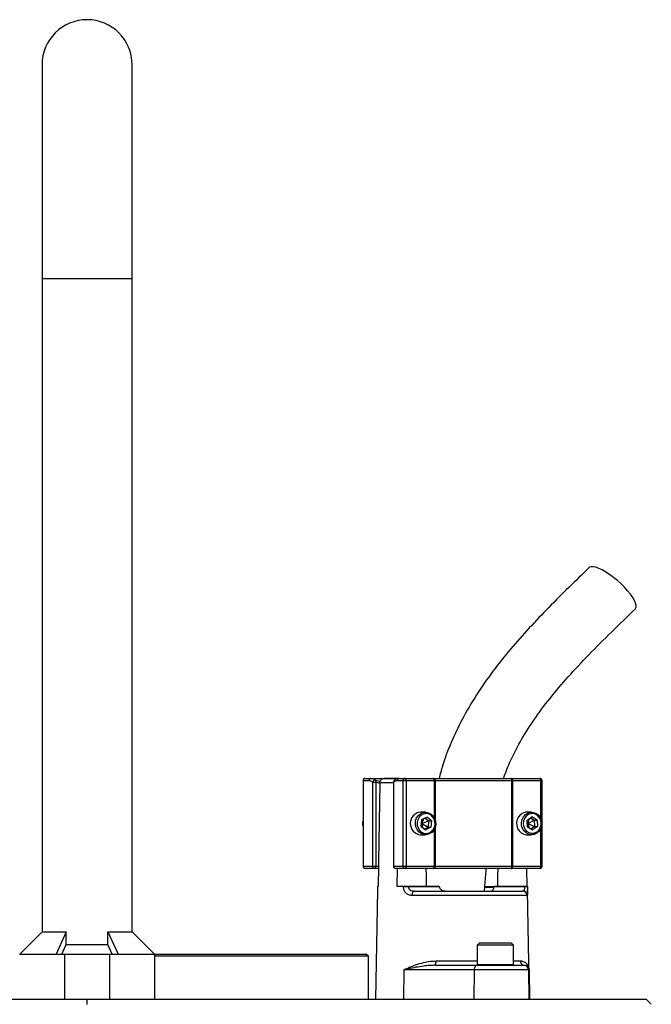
# Model space of a CAD drawing. Header units: millimetres. Extents: x 1138 to 2671, y 634 to 3411.
# Tile 6 of 6: x 1751 to 2031, y 2974 to 3411. Entities that reach past the tile are written whole.
import ezdxf

# ---------------------------------------------------------------- set-up
doc = ezdxf.new("R2010")
doc.units = ezdxf.units.MM

msp = doc.modelspace()

# ---------------------------------------------------------------- linework, layer by layer
at = {"color": 7, "linetype": 'Continuous', "lineweight": 25}
for p, q in [((1760.79, 3391.45), (1760.79, 3296.45)), ((1800.79, 3296.45), (1800.79, 3391.45)), ((1760.79, 3296.45), (1760.79, 3006.35)), ((1800.79, 3006.35), (1800.79, 3296.45)), ((1904.39, 3074.45), (1906.94, 3074.45)), ((1906.94, 3074.45), (1919.58, 3074.45)), ((1919.37, 3074.44), (1912.79, 3074.44)), ((1919.58, 3074.45), (1922.14, 3074.45)), ((1922.14, 3074.45), (1934.68, 3074.45)), ((1934.68, 3074.45), (1935.28, 3074.45)), ((1935.28, 3074.45), (1968.89, 3074.45)), ((1968.89, 3074.45), (1969.41, 3074.45)), ((1969.41, 3074.45), (1981.95, 3074.45)), ((1903.39, 3073.45), (1903.39, 3035.45)), ((1903.48, 3073.45), (1903.48, 3035.45)), ((1906.04, 3073.45), (1903.48, 3073.45)), ((1907.71, 3035.45), (1907.71, 3072.74)), ((1907.71, 3072.74), (1909.03, 3072.74)), ((1910.88, 3072.27), (1909.03, 3072.74)), ((1909.03, 3072.74), (1909.03, 3035.45)), ((1910.88, 3072.48), (1910.88, 3072.27)), ((1916.91, 3072.74), (1916.91, 3035.45)), ((1917, 3072.74), (1917, 3035.45)), ((1921.23, 3073.45), (1918.67, 3073.45)), ((1922.56, 3073.45), (1921.23, 3073.45)), ((1921.23, 3035.45), (1921.23, 3073.45)), ((1922.56, 3073.45), (1922.56, 3035.45)), ((1935.1, 3073.45), (1922.56, 3073.45)), ((1935.4, 3073.45), (1935.1, 3073.45)), ((1969.57, 3073.45), (1935.4, 3073.45)), ((1969.57, 3035.45), (1969.57, 3073.45)), ((1969.83, 3073.45), (1969.57, 3073.45)), ((1969.83, 3073.45), (1969.83, 3035.45)), ((1982.37, 3073.45), (1969.83, 3073.45)), ((1982.95, 3035.45), (1982.95, 3073.45)), ((1931.18, 3059.45), (1929.01, 3059.45)), ((1929.32, 3056.14), (1931.71, 3057.32)), ((1930.92, 3056.93), (1932.56, 3055.63)), ((1933.83, 3055.63), (1931.71, 3057.32)), ((1978.31, 3059.45), (1976.14, 3059.45)), ((1976.25, 3055.79), (1978.46, 3057.33)), ((1977.89, 3056.93), (1979.51, 3055.99)), ((1980.78, 3055.99), (1978.46, 3057.33)), ((1929.32, 3056.14), (1929.05, 3053.27)), ((1929.05, 3053.27), (1931.17, 3051.57)), ((1929.13, 3054.16), (1929.56, 3054.45)), ((1929.2, 3054.85), (1929.56, 3054.45)), ((1930.21, 3056.58), (1929.56, 3054.45)), ((1929.56, 3054.45), (1932.56, 3055.63)), ((1929.56, 3054.45), (1929.77, 3052.69)), ((1929.56, 3054.45), (1932.29, 3052.76)), ((1932.29, 3052.76), (1930.69, 3051.96)), ((1933.56, 3052.76), (1931.17, 3051.57)), ((1932.56, 3055.63), (1932.29, 3052.76)), ((1932.29, 3052.76), (1933.56, 3052.76)), ((1932.56, 3055.63), (1933.83, 3055.63)), ((1933.83, 3055.63), (1933.56, 3052.76)), ((1976.25, 3055.79), (1976.35, 3052.9)), ((1976.29, 3054.76), (1976.69, 3054.45)), ((1976.31, 3054.08), (1976.69, 3054.45)), ((1976.35, 3052.9), (1978.67, 3051.56)), ((1977.02, 3056.32), (1976.69, 3054.45)), ((1976.69, 3054.45), (1979.51, 3055.99)), ((1976.69, 3054.45), (1977.19, 3052.42)), ((1976.69, 3054.45), (1979.61, 3053.1)), ((1979.61, 3053.1), (1977.98, 3051.96)), ((1980.88, 3053.1), (1978.67, 3051.56)), ((1979.51, 3055.99), (1980.78, 3055.99)), ((1979.51, 3055.99), (1979.61, 3053.1)), ((1979.61, 3053.1), (1980.88, 3053.1)), ((1980.78, 3055.99), (1980.88, 3053.1)), ((1929.01, 3049.45), (1931.18, 3049.45)), ((1976.14, 3049.45), (1978.31, 3049.45)), ((1903.48, 3035.45), (1907.71, 3035.45)), ((1907.71, 3035.45), (1909.03, 3035.45)), ((1909.03, 3035.45), (1910.27, 3035.45)), ((1910.27, 3035.45), (1910.12, 3026.45)), ((1917, 3035.45), (1921.23, 3035.45)), ((1921.23, 3035.45), (1922.56, 3035.45)), ((1922.56, 3035.45), (1935.1, 3035.45)), ((1935.1, 3035.45), (1935.4, 3035.45)), ((1935.4, 3035.45), (1969.57, 3035.45)), ((1969.57, 3035.45), (1969.83, 3035.45)), ((1969.83, 3035.45), (1982.37, 3035.45)), ((1908.61, 3034.45), (1904.39, 3034.45)), ((1910.25, 3034.45), (1908.61, 3034.45)), ((1922.14, 3034.45), (1917.91, 3034.45)), ((1918.57, 3026.45), (1918.7, 3034.45)), ((1934.68, 3034.45), (1922.14, 3034.45)), ((1935.28, 3034.45), (1934.68, 3034.45)), ((1968.89, 3034.45), (1935.28, 3034.45)), ((1969.41, 3034.45), (1968.89, 3034.45)), ((1981.95, 3034.45), (1969.41, 3034.45)), ((1976.09, 3034.45), (1976.22, 3026.45)), ((1909.83, 3026.45), (1909.83, 3026.41)), ((1910.12, 3026.45), (1909.83, 3026.45)), ((1921.38, 3026.45), (1918.57, 3026.45)), ((1921.38, 3026.41), (1921.38, 3026.45)), ((1923.53, 3026.45), (1923.53, 3026.41)), ((1937.24, 3026.45), (1923.53, 3026.45)), ((1923.53, 3026.41), (1937.24, 3026.41)), ((1937.24, 3026.45), (1937.24, 3026.41)), ((1961.64, 3026.41), (1961.64, 3026.45)), ((1975.35, 3026.45), (1961.64, 3026.45)), ((1961.64, 3026.41), (1975.35, 3026.41)), ((1975.35, 3026.41), (1975.35, 3026.45)), ((1976.5, 3026.41), (1976.5, 3026.45)), ((1909.8, 3024.8), (1908.96, 2976.45)), ((1976.3, 3022.48), (1925.18, 3022.48)), ((1926.26, 3024.45), (1974.31, 3024.45)), ((1948.19, 3024.57), (1948.19, 3024.45)), ((1950.82, 3024.45), (1950.82, 3024.57)), ((1952.15, 3024.57), (1952.15, 3024.45)), ((1953.67, 3024.57), (1953.67, 3024.45)), ((1955.98, 3024.45), (1955.98, 3024.57)), ((1961.59, 3026.08), (1957.62, 3026.08)), ((1977.38, 2976.45), (1976.54, 3024.8)), ((1760.79, 3006.35), (1750.89, 2996.45)), ((1760.79, 3006.35), (1771.55, 3006.35)), ((1771.55, 3006.35), (1766.98, 2996.45)), ((1771.55, 3000.69), (1771.55, 3006.35)), ((1790.02, 3000.69), (1790.02, 3006.35)), ((1790.02, 3006.35), (1794.6, 2996.45)), ((1790.02, 3006.35), (1800.79, 3006.35)), ((1810.69, 2996.45), (1800.79, 3006.35)), ((1769.6, 2996.45), (1771.55, 3000.69)), ((1771.55, 3000.69), (1790.02, 3000.69)), ((1791.98, 2996.45), (1790.02, 3000.69)), ((1955.19, 3001.45), (1954.19, 3000.45)), ((1954.19, 3000.45), (1954.19, 2991.85)), ((1965.57, 3000.45), (1954.19, 3000.45)), ((1955.19, 3001.45), (1965.15, 3001.45)), ((1965.15, 3001.45), (1969.19, 3001.45)), ((1970.19, 3000.45), (1965.57, 3000.45)), ((1970.19, 3000.45), (1969.19, 3001.45)), ((1970.19, 2991.85), (1970.19, 3000.45)), ((1750.79, 2996.45), (1770.79, 2996.45)), ((1770.79, 2996.45), (1770.79, 2976.45)), ((1770.79, 2996.45), (1790.79, 2996.45)), ((1790.79, 2996.45), (1790.79, 2976.45)), ((1790.79, 2996.45), (1810.79, 2996.45)), ((1810.69, 2996.45), (1904.79, 2996.45)), ((1810.79, 2996.45), (1810.79, 2976.45)), ((1905.79, 2995.45), (1904.79, 2996.45)), ((1905.79, 2995.45), (1810.79, 2995.45)), ((1905.79, 2976.45), (1905.79, 2995.45)), ((1935.35, 2991.45), (1954.08, 2991.45)), ((1954.08, 2991.45), (1974.89, 2991.45)), ((1974.89, 2991.45), (1975.05, 2991.45)), ((1921.49, 2989.48), (1921.35, 2976.45)), ((1952.81, 2989.48), (1921.49, 2989.48)), ((1952.81, 2989.48), (1952.66, 2976.45)), ((1976.89, 2989.48), (1952.81, 2989.48)), ((1976.89, 2989.48), (1977.12, 2976.45)), ((1977.15, 2989.48), (1976.89, 2989.48)), ((1977.15, 2989.48), (1977.38, 2976.45)), ((1532.37, 2976.45), (1760.35, 2976.45)), ((1760.35, 2976.45), (1770.79, 2976.45)), ((1770.79, 2976.45), (1790.79, 2976.45)), ((1780.79, 2973.99), (1780.79, 2976.45)), ((1790.79, 2976.45), (1801.23, 2976.45)), ((1801.23, 2976.45), (2029.21, 2976.45)), ((2031.5, 2974.16), (2029.21, 2976.45))]:
    msp.add_line(p, q, dxfattribs=at)
at = {"color": 1, "linetype": 'Continuous', "lineweight": 25}
for p, q in [((1760.79, 3296.45), (1800.79, 3296.45)), ((1903.48, 3073.45), (1903.39, 3073.45)), ((1908.92, 3073.67), (1911, 3073.06)), ((1916.91, 3072.48), (1910.88, 3072.48)), ((1916.91, 3072.74), (1917, 3072.74)), ((1935.1, 3056.96), (1935.1, 3073.45)), ((1935.4, 3073.45), (1935.4, 3056.28)), ((1982.37, 3056.66), (1982.37, 3073.45)), ((1982.95, 3073.45), (1982.37, 3073.45)), ((1935.4, 3052.62), (1935.4, 3035.45)), ((1935.1, 3035.45), (1935.1, 3051.94)), ((1982.37, 3035.45), (1982.37, 3052.23)), ((1903.39, 3035.45), (1903.48, 3035.45)), ((1916.91, 3035.45), (1917, 3035.45)), ((1982.37, 3035.45), (1982.95, 3035.45)), ((1957.57, 3026.41), (1961.79, 3026.41)), ((1935.79, 2993.41), (1954.19, 2993.41)), ((1954.19, 2991.85), (1965.57, 2991.85)), ((1965.57, 2991.85), (1970.19, 2991.85)), ((1970.19, 2993.41), (1973.27, 2993.41))]:
    msp.add_line(p, q, dxfattribs=at)
at = {"color": 7, "linetype": 'Continuous', "lineweight": 25, "flags": 128}
for points in [[(2024.41, 3149.82), (2024.47, 3149.88), (2024.76, 3150.49), (2024.78, 3151.31), (2024.53, 3152.33), (2024.01, 3153.52), (2023.23, 3154.86), (2022.21, 3156.3), (2020.99, 3157.81), (2019.59, 3159.34), (2018.04, 3160.87), (2016.4, 3162.35), (2014.7, 3163.74), (2012.98, 3165.01), (2011.3, 3166.12), (2009.68, 3167.05), (2008.19, 3167.76), (2006.84, 3168.25), (2005.69, 3168.5), (2004.75, 3168.5), (2004.06, 3168.25), (2003.87, 3168.1)], [(1922.56, 3073.45), (1922.55, 3073.64), (1922.53, 3073.83), (1922.49, 3074), (1922.43, 3074.15), (1922.37, 3074.28), (1922.3, 3074.37), (1922.22, 3074.43), (1922.14, 3074.45)], [(1935.1, 3073.45), (1935.1, 3073.64), (1935.07, 3073.83), (1935.03, 3074), (1934.98, 3074.15), (1934.92, 3074.28), (1934.84, 3074.37), (1934.76, 3074.43), (1934.68, 3074.45)], [(1969.83, 3073.45), (1969.82, 3073.64), (1969.8, 3073.83), (1969.76, 3074), (1969.71, 3074.15), (1969.64, 3074.28), (1969.57, 3074.37), (1969.49, 3074.43), (1969.41, 3074.45)], [(1982.37, 3073.45), (1982.37, 3073.64), (1982.34, 3073.83), (1982.3, 3074), (1982.25, 3074.15), (1982.19, 3074.28), (1982.11, 3074.37), (1982.03, 3074.43), (1981.95, 3074.45)], [(1910.88, 3072.27), (1910.31, 3038.06), (1910.27, 3035.45)], [(1935.69, 3053.94), (1935.4, 3052.61), (1934.8, 3051.43), (1933.92, 3050.46), (1932.85, 3049.8), (1931.65, 3049.47), (1930.42, 3049.52), (1929.24, 3049.93), (1928.21, 3050.68), (1927.4, 3051.7), (1926.87, 3052.93), (1926.66, 3054.27), (1926.78, 3055.63), (1927.23, 3056.9), (1927.98, 3057.98), (1928.96, 3058.8), (1930.11, 3059.3), (1931.34, 3059.44), (1932.55, 3059.21), (1933.67, 3058.63), (1934.6, 3057.73), (1935.28, 3056.59), (1935.65, 3055.3), (1935.69, 3053.94)], [(1935.41, 3054), (1935.36, 3055.25), (1935, 3056.44), (1934.34, 3057.46), (1933.46, 3058.24), (1932.41, 3058.71), (1931.28, 3058.84), (1930.16, 3058.61), (1929.15, 3058.05), (1928.32, 3057.19), (1927.75, 3056.11), (1927.47, 3054.89), (1927.52, 3053.64), (1927.88, 3052.46), (1928.53, 3051.43), (1929.42, 3050.65), (1930.47, 3050.18), (1931.6, 3050.05), (1932.72, 3050.28), (1933.73, 3050.84), (1934.56, 3051.7), (1935.13, 3052.78), (1935.41, 3054)], [(1976.14, 3059.45), (1975.65, 3059.42), (1974.45, 3059.09), (1973.38, 3058.41), (1972.51, 3057.45), (1971.91, 3056.26), (1971.63, 3054.93), (1971.67, 3053.57), (1972.05, 3052.27), (1972.74, 3051.14), (1973.67, 3050.25), (1974.79, 3049.67), (1976.01, 3049.45), (1976.14, 3049.45)], [(1982.84, 3054.64), (1982.72, 3053.29), (1982.27, 3052.02), (1981.53, 3050.93), (1980.56, 3050.1), (1979.41, 3049.59), (1978.18, 3049.45), (1976.97, 3049.67), (1975.85, 3050.25), (1974.91, 3051.14), (1974.23, 3052.27), (1973.85, 3053.57), (1973.8, 3054.93), (1974.09, 3056.26), (1974.69, 3057.45), (1975.56, 3058.41), (1976.63, 3059.09), (1977.83, 3059.42), (1979.06, 3059.38), (1980.24, 3058.97), (1981.27, 3058.23), (1982.09, 3057.21), (1982.62, 3055.98), (1982.84, 3054.64)], [(1982.55, 3054.62), (1982.35, 3055.85), (1981.83, 3056.97), (1981.06, 3057.88), (1980.08, 3058.52), (1978.98, 3058.82), (1977.84, 3058.77), (1976.77, 3058.37), (1975.84, 3057.65), (1975.13, 3056.68), (1974.7, 3055.52), (1974.58, 3054.27), (1974.79, 3053.04), (1975.3, 3051.92), (1976.08, 3051.01), (1977.05, 3050.37), (1978.16, 3050.07), (1979.29, 3050.12), (1980.37, 3050.52), (1981.3, 3051.24), (1982, 3052.22), (1982.43, 3053.37), (1982.55, 3054.62)], [(1908.61, 3034.45), (1908.69, 3034.47), (1908.77, 3034.52), (1908.85, 3034.61), (1908.91, 3034.74), (1908.96, 3034.89), (1909, 3035.06), (1909.03, 3035.25), (1909.03, 3035.45)], [(1922.14, 3034.45), (1922.22, 3034.47), (1922.3, 3034.52), (1922.37, 3034.61), (1922.43, 3034.74), (1922.49, 3034.89), (1922.53, 3035.06), (1922.55, 3035.25), (1922.56, 3035.45)], [(1934.68, 3034.45), (1934.76, 3034.47), (1934.84, 3034.52), (1934.92, 3034.61), (1934.98, 3034.74), (1935.03, 3034.89), (1935.07, 3035.06), (1935.1, 3035.25), (1935.1, 3035.45)], [(1969.41, 3034.45), (1969.49, 3034.47), (1969.57, 3034.52), (1969.64, 3034.61), (1969.71, 3034.74), (1969.76, 3034.89), (1969.8, 3035.06), (1969.82, 3035.25), (1969.83, 3035.45)], [(1981.95, 3034.45), (1982.03, 3034.47), (1982.11, 3034.52), (1982.19, 3034.61), (1982.25, 3034.74), (1982.3, 3034.89), (1982.34, 3035.06), (1982.37, 3035.25), (1982.37, 3035.45)], [(1931.66, 3026.45), (1931.57, 3031.21), (1931.52, 3034.45)], [(1963.28, 3034.45), (1963.22, 3031.21), (1963.13, 3026.45)], [(1926.26, 3024.45), (1926.05, 3024.41), (1925.85, 3024.3), (1925.66, 3024.12), (1925.5, 3023.87), (1925.37, 3023.58), (1925.27, 3023.24), (1925.2, 3022.87), (1925.18, 3022.48)], [(1954.08, 2991.45), (1953.84, 2991.41), (1953.6, 2991.3), (1953.38, 2991.12), (1953.19, 2990.87), (1953.03, 2990.58), (1952.91, 2990.24), (1952.84, 2989.87), (1952.81, 2989.48)]]:
    msp.add_lwpolyline(points, dxfattribs=at)
at = {"color": 7, "linetype": 'Continuous', "lineweight": 25}
for centre, radius, start, end in [((1780.79, 3391.45), 20, 0, 180), ((1904.39, 3073.45), 1, 90, 180), ((1904.44, 3073.49), 0.957, 92.9513, 182.6718), ((1906.99, 3073.49), 0.957, 92.9511, 182.6716), ((1919.63, 3073.49), 0.957, 92.9515, 182.6721), ((1922.19, 3073.49), 0.957, 92.9515, 182.6721), ((1933.31, 3073.69), 2.1, 353.2837, 21.005), ((1968.69, 3073.58), 0.888, 351.2833, 77.1088), ((1981.95, 3073.45), 1, 0, 90), ((1908.78, 3072.59), 1.09, 82.4578, 171.7534), ((1907.93, 3073.08), 1.16, 343.1229, 30.4576), ((1917.91, 3072.74), 1, 130.9851, 180), ((1929.4, 3054.45), 5.02, 94.4396, 265.5604), ((1906.48, 3054.45), 3.29, 160.5645, 199.4355), ((1904.39, 3035.45), 1, 180, 270), ((1904.44, 3035.4), 0.956, 177.3202, 267.0567), ((1908.66, 3035.4), 0.956, 177.3199, 267.0565), ((1917.91, 3035.45), 1, 180, 270), ((1917.96, 3035.4), 0.956, 177.3204, 267.0569), ((1922.19, 3035.4), 0.956, 177.3199, 267.0565), ((1933.31, 3035.2), 2.1, 338.9903, 6.721), ((1968.69, 3035.31), 0.888, 282.8827, 8.7253), ((1981.95, 3035.45), 1, 270, 0), ((1922.45, 2941.49), 84.93, 89.274, 90.726), ((1975.93, 3006.51), 19.91, 88.3383, 91.6617), ((1974.31, 3022.45), 1.99, 0.7566, 89.7563), ((1933.22, 2992.95), 2.61, 324.8532, 10.1661), ((1954.59, 2991.85), 0.4, 180, 270), ((1969.79, 2991.85), 0.4, 270, 0), ((1975.16, 2993.34), 1.89, 177.7074, 266.4722), ((1974.89, 2989.45), 2, 1.0009, 89.9926)]:
    msp.add_arc(centre, radius, start, end, dxfattribs=at)
at = {"color": 1, "linetype": 'Continuous', "lineweight": 25}
msp.add_arc((1917.81, 3072.9), 0.818, 133.6468, 190.762, dxfattribs=at)
at = {"color": 7, "linetype": 'Continuous', "lineweight": 25}
for points, knots in [([(2003.87, 3168.1), (2000.84, 3165.16), (1994.8, 3159.3), (1985.89, 3150.42), (1977.23, 3141.36), (1968.89, 3131.99), (1961, 3122.14), (1953.74, 3111.72), (1947.53, 3101.15), (1942.49, 3090.58), (1939.09, 3081.81), (1937.66, 3076.33), (1937.16, 3074.45)], [0, 0, 0, 0, 0.1105599, 0.2199284, 0.3286815, 0.4372763, 0.5458158, 0.6545727, 0.7635891, 0.8581814, 0.9512749, 1, 1, 1, 1]), ([(1965.81, 3074.44), (1966.68, 3076.78), (1968.79, 3082.45), (1973.31, 3091.11), (1979.3, 3100.62), (1986.46, 3110.18), (1994.69, 3119.84), (2003.88, 3129.64), (2013.89, 3139.65), (2020.85, 3146.37), (2024.41, 3149.82)], [0, 0, 0, 0, 0.07527, 0.1829259, 0.2980246, 0.4214598, 0.5536367, 0.6944848, 0.8435413, 1, 1, 1, 1]), ([(1906.94, 3074.45), (1907.25, 3074.42), (1907.93, 3074.36), (1908.57, 3073.91), (1908.92, 3073.67)], [0, 0, 0, 0, 0.45812, 1, 1, 1, 1]), ([(1910.88, 3072.48), (1910.89, 3072.56), (1910.9, 3072.86), (1911.06, 3073.36), (1911.43, 3073.9), (1911.95, 3074.28), (1912.45, 3074.44), (1912.75, 3074.44), (1912.83, 3074.44)], [0, 0, 0, 0, 0.0764085, 0.2795213, 0.4823621, 0.6908036, 0.9096243, 1, 1, 1, 1]), ([(1919.57, 3074.44), (1919.53, 3074.44), (1919.16, 3074.47), (1918.48, 3074.27), (1917.75, 3073.93), (1917.38, 3073.58), (1917.27, 3073.47)], [0, 0, 0, 0, 0.050093, 0.437974, 0.830723, 1, 1, 1, 1]), ([(1907.71, 3072.74), (1907.68, 3072.77), (1907.15, 3073.22), (1906.58, 3073.34), (1906.04, 3073.45)], [0, 0, 0, 0, 0.043994, 1, 1, 1, 1]), ([(1918.67, 3073.45), (1918.39, 3073.42), (1917.82, 3073.36), (1917.28, 3072.95), (1917, 3072.74)], [0, 0, 0, 0, 0.492241, 1, 1, 1, 1]), ([(1957.37, 3024.45), (1957.44, 3025.29), (1957.68, 3028.48), (1957.94, 3031.83), (1958.19, 3034.33), (1958.2, 3034.49)], [0, 0, 0, 0, 0.252849, 0.951019, 1, 1, 1, 1]), ([(1909.83, 3026.41), (1909.83, 3025.98), (1909.81, 3025.4), (1909.81, 3024.93), (1909.8, 3024.8)], [0, 0, 0, 0, 0.733149, 1, 1, 1, 1]), ([(1921.38, 3026.45), (1921.56, 3026.45), (1921.93, 3026.45), (1922.61, 3026.45), (1923.16, 3026.45), (1923.45, 3026.45), (1923.53, 3026.45)], [0, 0, 0, 0, 0.293559, 0.587119, 0.88065, 1, 1, 1, 1]), ([(1925.18, 3022.48), (1924.68, 3022.53), (1923.67, 3022.63), (1922.44, 3023.46), (1921.65, 3024.66), (1921.39, 3025.71), (1921.38, 3026.28), (1921.38, 3026.41)], [0, 0, 0, 0, 0.2643492, 0.5266175, 0.750392, 0.944236, 1, 1, 1, 1]), ([(1923.53, 3026.41), (1923.53, 3026.35), (1923.54, 3026.09), (1923.63, 3025.81), (1923.83, 3025.42), (1924.03, 3025.19), (1924.5, 3024.82), (1925.19, 3024.51), (1925.89, 3024.47), (1926.26, 3024.45)], [0, 0, 0, 0, 0.049479, 0.202294, 0.223857, 0.401946, 0.436546, 0.706723, 1, 1, 1, 1]), ([(1937.24, 3026.41), (1937.25, 3026.32), (1937.27, 3026.2), (1937.33, 3026.1), (1937.34, 3026.08)], [0, 0, 0, 0, 0.797528, 1, 1, 1, 1]), ([(1961.57, 3026.08), (1961.58, 3026.1), (1961.62, 3026.2), (1961.63, 3026.32), (1961.64, 3026.41)], [0, 0, 0, 0, 0.202562, 1, 1, 1, 1]), ([(1974.31, 3024.45), (1974.46, 3024.46), (1974.73, 3024.5), (1975.03, 3024.78), (1975.23, 3025.21), (1975.33, 3025.74), (1975.35, 3026.16), (1975.35, 3026.37), (1975.35, 3026.41)], [0, 0, 0, 0, 0.25716, 0.4788, 0.667578, 0.837556, 0.969714, 1, 1, 1, 1]), ([(1975.35, 3026.45), (1975.54, 3026.45), (1975.93, 3026.45), (1976.33, 3026.45), (1976.49, 3026.45), (1976.5, 3026.45), (1976.5, 3026.45)], [0, 0, 0, 0, 0.293538, 0.587113, 0.880632, 1, 1, 1, 1]), ([(1976.5, 3026.41), (1976.51, 3025.98), (1976.53, 3025.4), (1976.53, 3024.93), (1976.53, 3024.8)], [0, 0, 0, 0, 0.733149, 1, 1, 1, 1]), ([(1937.34, 3026.08), (1937.35, 3026.02), (1937.42, 3025.8), (1937.68, 3025.39), (1938.28, 3024.89), (1939.26, 3024.51), (1940.07, 3024.47), (1940.5, 3024.45)], [0, 0, 0, 0, 0.0460787, 0.1787261, 0.3696845, 0.6579185, 1, 1, 1, 1]), ([(1960.07, 3024.45), (1960.4, 3024.49), (1960.87, 3024.56), (1961.31, 3025.11), (1961.5, 3025.58), (1961.55, 3025.95), (1961.57, 3026.08)], [0, 0, 0, 0, 0.499933, 0.696621, 0.895044, 1, 1, 1, 1]), ([(1921.49, 2989.48), (1921.5, 2989.49), (1921.81, 2989.63), (1923.18, 2990.24), (1925.75, 2991.31), (1929.15, 2992.43), (1932.52, 2993.22), (1934.69, 2993.35), (1935.79, 2993.41)], [0, 0, 0, 0, 0.002226, 0.076486, 0.333874, 0.595051, 0.795403, 1, 1, 1, 1]), ([(1935.35, 2991.45), (1934.36, 2991.41), (1932.36, 2991.35), (1928.08, 2990.81), (1924.48, 2990.11), (1921.93, 2989.58), (1921.5, 2989.48), (1921.49, 2989.48)], [0, 0, 0, 0, 0.19984, 0.401093, 0.899214, 0.997711, 1, 1, 1, 1]), ([(1973.27, 2993.41), (1973.46, 2993.4), (1974.21, 2993.36), (1975.32, 2992.9), (1976.35, 2991.94), (1976.97, 2990.76), (1977.14, 2989.92), (1977.15, 2989.49), (1977.15, 2989.48)], [0, 0, 0, 0, 0.073777, 0.30475, 0.536258, 0.766983, 0.99777, 1, 1, 1, 1]), ([(1977.15, 2989.48), (1977.15, 2989.48), (1977.13, 2989.92), (1976.89, 2990.54), (1976.15, 2991.18), (1975.56, 2991.42), (1975.15, 2991.44), (1975.05, 2991.45)], [0, 0, 0, 0, 0.002291, 0.467147, 0.696958, 0.928049, 1, 1, 1, 1])]:
    msp.add_open_spline(points, degree=3, knots=knots, dxfattribs=at)
at = {"color": 1, "linetype": 'Continuous', "lineweight": 25}
msp.add_open_spline([(1976.53, 3024.8), (1976.54, 3024.56), (1976.55, 3023.93), (1976.54, 3023.19), (1976.47, 3022.59), (1976.36, 3022.52), (1976.3, 3022.48)], degree=3, knots=[0, 0, 0, 0, 0.15685, 0.412541, 0.693107, 1, 1, 1, 1], dxfattribs=at)

doc.saveas('drawing.dxf')
